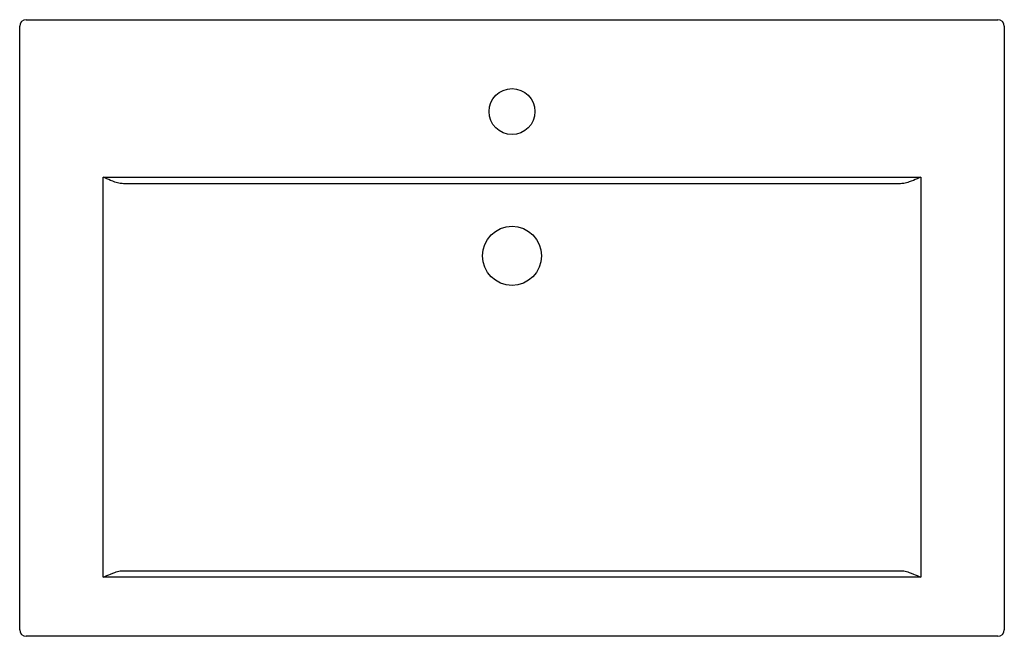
# Model space of a CAD drawing. Header units: millimetres. Extents: x -0.375 to 0.375, y -0.47 to 0.
import ezdxf

# ---------------------------------------------------------------- set-up
doc = ezdxf.new("R2010")
doc.units = ezdxf.units.MM
doc.layers.add('BLOCKS', color=3, linetype='Continuous')

msp = doc.modelspace()

# ---------------------------------------------------------------- linework, layer by layer
at = {"layer": 'BLOCKS'}
for p, q in [((-0.37, 0), (0.37, 0)), ((-0.375, -0.465), (-0.375, -0.005)), ((0.375, -0.005), (0.375, -0.465)), ((-0.31149, -0.425), (-0.31149, -0.12)), ((-0.31149, -0.12), (0.31149, -0.12)), ((0.29595, -0.125), (-0.29595, -0.125)), ((0.31149, -0.12), (0.31149, -0.425)), ((-0.29595, -0.42), (0.29595, -0.42)), ((0.29595, -0.42), (0.29682, -0.42002)), ((0.31149, -0.425), (-0.31149, -0.425)), ((0.29682, -0.42002), (0.2977, -0.42009)), ((0.2977, -0.42009), (0.29857, -0.42021)), ((0.29857, -0.42021), (0.29944, -0.42038)), ((0.29944, -0.42038), (0.30045, -0.42063)), ((0.30045, -0.42063), (0.30148, -0.42093)), ((0.30148, -0.42093), (0.30252, -0.42128)), ((0.30252, -0.42128), (0.30413, -0.42186)), ((0.30413, -0.42186), (0.30576, -0.42251)), ((0.30576, -0.42251), (0.30717, -0.4231)), ((0.30717, -0.4231), (0.30858, -0.42371)), ((0.30858, -0.42371), (0.31002, -0.42434)), ((0.31002, -0.42434), (0.31146, -0.42499)), ((0.31146, -0.42499), (0.31149, -0.425)), ((0.37, -0.47), (-0.37, -0.47))]:
    msp.add_line(p, q, dxfattribs=at)
at = {"layer": 'BLOCKS', "flags": 128}
for points in [[(-0.29944, -0.12462), (-0.30045, -0.12437), (-0.30148, -0.12407), (-0.30252, -0.12372), (-0.30413, -0.12314), (-0.30576, -0.12249), (-0.30717, -0.1219), (-0.30858, -0.12129), (-0.31002, -0.12066), (-0.31146, -0.12001), (-0.31149, -0.12)], [(-0.29595, -0.125), (-0.29682, -0.12498), (-0.2977, -0.12491), (-0.29857, -0.12479), (-0.29944, -0.12462)], [(0.29944, -0.12462), (0.29858, -0.12479), (0.29771, -0.12491), (0.29683, -0.12498), (0.29595, -0.125)], [(0.31149, -0.12), (0.31146, -0.12001), (0.31004, -0.12065), (0.30862, -0.12128), (0.30718, -0.1219), (0.30576, -0.12249), (0.30417, -0.12312), (0.3026, -0.1237), (0.30153, -0.12405), (0.30048, -0.12436), (0.29944, -0.12462)], [(-0.29944, -0.42038), (-0.29858, -0.42021), (-0.29771, -0.42009), (-0.29683, -0.42002), (-0.29595, -0.42)], [(-0.31149, -0.425), (-0.31146, -0.42499), (-0.31004, -0.42435), (-0.30862, -0.42372), (-0.30718, -0.4231), (-0.30576, -0.42251), (-0.30417, -0.42188), (-0.3026, -0.4213), (-0.30153, -0.42095), (-0.30048, -0.42064), (-0.29944, -0.42038)]]:
    msp.add_lwpolyline(points, dxfattribs=at)
at = {"layer": 'BLOCKS'}
for centre, radius in [((0, -0.07), 0.0175), ((0, -0.18), 0.0225)]:
    msp.add_circle(centre, radius, dxfattribs=at)
for centre, start, end in [((-0.37, -0.005), 90, 180), ((0.37, -0.005), 0, 90), ((-0.37, -0.465), 180, 270), ((0.37, -0.465), 270, 0)]:
    msp.add_arc(centre, 0.005, start, end, dxfattribs=at)

doc.saveas('drawing.dxf')
